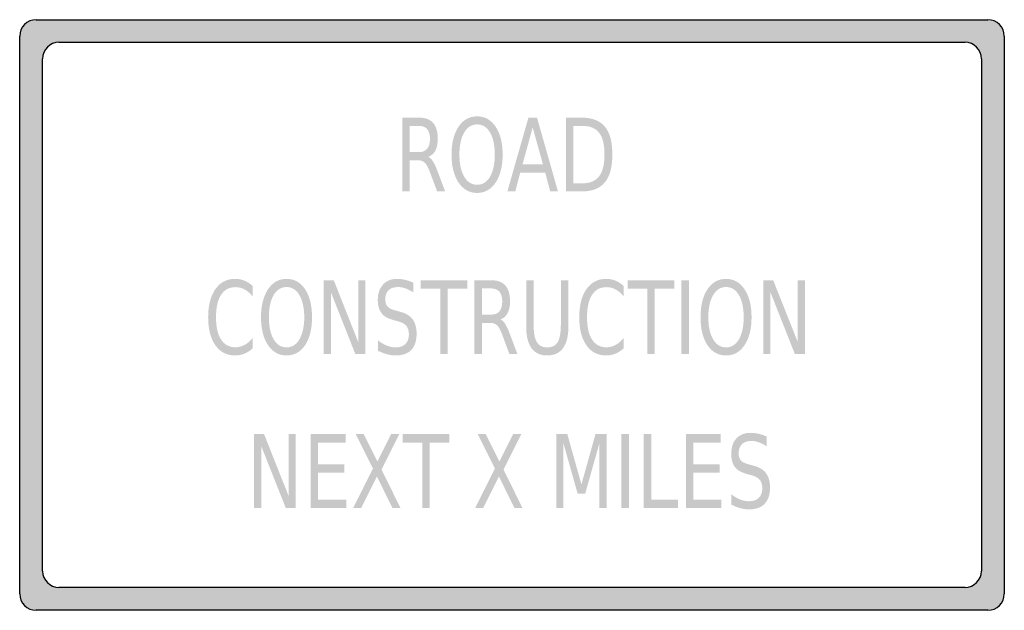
# Model space of a CAD drawing. Header units: inches. Extents: x -0.5 to 0.5, y -0.3 to 0.3.
import ezdxf

# ---------------------------------------------------------------- set-up
doc = ezdxf.new("R2010")
doc.units = ezdxf.units.IN
doc.header["$MEASUREMENT"] = 0

msp = doc.modelspace()

# ---------------------------------------------------------------- hatches: boundary and pattern name
h = msp.add_hatch(color=7)
h.paths.add_polyline_path([(-0.4833, 0.3), (0.4833, 0.3), (0.4878, 0.2993), (0.4917, 0.2977), (0.4952, 0.2952), (0.4977, 0.2917), (0.4993, 0.2878), (0.5, 0.2833), (0.5, -0.2833), (0.4993, -0.2878), (0.4977, -0.2917), (0.4952, -0.2952), (0.4917, -0.2977), (0.4878, -0.2993), (0.4833, -0.3), (-0.4833, -0.3), (-0.4878, -0.2993), (-0.4917, -0.2977), (-0.4952, -0.2952), (-0.4977, -0.2917), (-0.4993, -0.2878), (-0.5, -0.2833), (-0.5, 0.2833), (-0.4993, 0.2878), (-0.4977, 0.2917), (-0.4952, 0.2952), (-0.4917, 0.2977), (-0.4878, 0.2993), (-0.4833, 0.3)])
h.paths.add_polyline_path([(-0.4602, 0.277), (0.4602, 0.277), (0.4645, 0.2763), (0.4685, 0.2747), (0.4718, 0.2722), (0.4745, 0.2687), (0.4762, 0.2648), (0.4768, 0.2603), (0.4768, -0.2602), (0.4762, -0.2645), (0.4745, -0.2685), (0.4718, -0.2718), (0.4685, -0.2745), (0.4645, -0.2762), (0.4602, -0.2768), (-0.4602, -0.2768), (-0.4645, -0.2762), (-0.4685, -0.2745), (-0.4718, -0.2718), (-0.4745, -0.2685), (-0.4762, -0.2645), (-0.4768, -0.2602), (-0.4768, 0.2603), (-0.4762, 0.2648), (-0.4745, 0.2687), (-0.4718, 0.2722), (-0.4685, 0.2747), (-0.4645, 0.2763), (-0.4602, 0.277)], flags=0)
h = msp.add_hatch(color=7)
edge = h.paths.add_edge_path()
edge.add_spline(control_points=[(-0.085, 0.1606), (-0.0833, 0.1599), (-0.0817, 0.1583), (-0.0802, 0.1559), (-0.0787, 0.1535), (-0.0771, 0.1502), (-0.0756, 0.146)], knot_values=[0, 0, 0, 0, 1, 1, 1, 2, 2, 2, 2], degree=3, periodic=0)
edge.add_line((-0.0756, 0.146), (-0.0679, 0.1255))
edge.add_line((-0.0679, 0.1255), (-0.076, 0.1255))
edge.add_line((-0.076, 0.1255), (-0.0832, 0.1447))
edge.add_spline(control_points=[(-0.0832, 0.1447), (-0.085, 0.1497), (-0.0868, 0.1531), (-0.0886, 0.1547), (-0.0903, 0.1564), (-0.0927, 0.1572), (-0.0957, 0.1572)], knot_values=[0, 0, 0, 0, 1, 1, 1, 2, 2, 2, 2], degree=3, periodic=0)
edge.add_line((-0.0957, 0.1572), (-0.1039, 0.1572))
edge.add_line((-0.1039, 0.1572), (-0.1039, 0.1255))
edge.add_line((-0.1039, 0.1255), (-0.1115, 0.1255))
edge.add_line((-0.1115, 0.1255), (-0.1115, 0.2005))
edge.add_line((-0.1115, 0.2005), (-0.0944, 0.2005))
edge.add_spline(control_points=[(-0.0944, 0.2005), (-0.088, 0.2005), (-0.0832, 0.1987), (-0.0801, 0.1951), (-0.0769, 0.1915), (-0.0754, 0.1861), (-0.0754, 0.1789), (-0.0754, 0.1742), (-0.0762, 0.1702), (-0.0778, 0.1671), (-0.0794, 0.164), (-0.0818, 0.1619), (-0.085, 0.1606)], knot_values=[0, 0, 0, 0, 1, 1, 1, 2, 2, 2, 3, 3, 3, 4, 4, 4, 4], degree=3, periodic=0)
edge = h.paths.add_edge_path(flags=0)
edge.add_line((-0.1039, 0.1921), (-0.1039, 0.1655))
edge.add_line((-0.1039, 0.1655), (-0.0944, 0.1655))
edge.add_spline(control_points=[(-0.0944, 0.1655), (-0.0907, 0.1655), (-0.088, 0.1667), (-0.0861, 0.1689), (-0.0843, 0.1712), (-0.0833, 0.1745), (-0.0833, 0.1789), (-0.0833, 0.1833), (-0.0843, 0.1866), (-0.0861, 0.1888), (-0.088, 0.191), (-0.0907, 0.1921), (-0.0944, 0.1921)], knot_values=[0, 0, 0, 0, 1, 1, 1, 2, 2, 2, 3, 3, 3, 4, 4, 4, 4], degree=3, periodic=0)
edge.add_line((-0.0944, 0.1921), (-0.1039, 0.1921))
h = msp.add_hatch(color=7)
edge = h.paths.add_edge_path()
edge.add_spline(control_points=[(-0.0354, 0.2018), (-0.0276, 0.2018), (-0.0213, 0.1983), (-0.0166, 0.1913), (-0.0119, 0.1842), (-0.0095, 0.1748), (-0.0095, 0.1629), (-0.0095, 0.1511), (-0.0119, 0.1417), (-0.0166, 0.1346), (-0.0213, 0.1276), (-0.0276, 0.124), (-0.0354, 0.124), (-0.0433, 0.124), (-0.0496, 0.1275), (-0.0543, 0.1346), (-0.059, 0.1416), (-0.0614, 0.1511), (-0.0614, 0.1629), (-0.0614, 0.1748), (-0.059, 0.1842), (-0.0543, 0.1913), (-0.0496, 0.1983), (-0.0433, 0.2018), (-0.0354, 0.2018)], knot_values=[0, 0, 0, 0, 1, 1, 1, 2, 2, 2, 3, 3, 3, 4, 4, 4, 5, 5, 5, 6, 6, 6, 7, 7, 7, 8, 8, 8, 8], degree=3, periodic=0)
edge = h.paths.add_edge_path(flags=0)
edge.add_spline(control_points=[(-0.0354, 0.1936), (-0.0409, 0.1936), (-0.0453, 0.1909), (-0.0485, 0.1854), (-0.0518, 0.1799), (-0.0534, 0.1724), (-0.0534, 0.1629), (-0.0534, 0.1535), (-0.0518, 0.146), (-0.0485, 0.1405), (-0.0453, 0.135), (-0.0409, 0.1323), (-0.0354, 0.1323), (-0.0299, 0.1323), (-0.0256, 0.135), (-0.0223, 0.1405), (-0.0191, 0.146), (-0.0175, 0.1535), (-0.0175, 0.1629), (-0.0175, 0.1724), (-0.0191, 0.1799), (-0.0223, 0.1854), (-0.0256, 0.1909), (-0.0299, 0.1936), (-0.0354, 0.1936)], knot_values=[0, 0, 0, 0, 1, 1, 1, 2, 2, 2, 3, 3, 3, 4, 4, 4, 5, 5, 5, 6, 6, 6, 7, 7, 7, 8, 8, 8, 8], degree=3, periodic=0)
h = msp.add_hatch(color=7)
h.paths.add_polyline_path([(0.0167, 0.2005), (0.0254, 0.2005), (0.0467, 0.1255), (0.0388, 0.1255), (0.0337, 0.1447), (0.0084, 0.1447), (0.0033, 0.1255), (-0.0047, 0.1255), (0.0167, 0.2005)])
h.paths.add_polyline_path([(0.021, 0.1905), (0.0107, 0.1532), (0.0314, 0.1532), (0.021, 0.1905)], flags=0)
h = msp.add_hatch(color=7)
edge = h.paths.add_edge_path()
edge.add_line((0.0548, 0.2005), (0.0704, 0.2005))
edge.add_spline(control_points=[(0.0704, 0.2005), (0.0812, 0.2005), (0.0892, 0.1975), (0.0943, 0.1914), (0.0994, 0.1854), (0.1019, 0.1759), (0.1019, 0.1631), (0.1019, 0.1501), (0.0993, 0.1406), (0.0942, 0.1346), (0.0891, 0.1285), (0.0812, 0.1255), (0.0704, 0.1255)], knot_values=[0, 0, 0, 0, 1, 1, 1, 2, 2, 2, 3, 3, 3, 4, 4, 4, 4], degree=3, periodic=0)
edge.add_line((0.0704, 0.1255), (0.0548, 0.1255))
edge.add_line((0.0548, 0.1255), (0.0548, 0.2005))
edge = h.paths.add_edge_path(flags=0)
edge.add_line((0.0624, 0.1921), (0.0624, 0.1338))
edge.add_line((0.0624, 0.1338), (0.0715, 0.1338))
edge.add_spline(control_points=[(0.0715, 0.1338), (0.0793, 0.1338), (0.0849, 0.1362), (0.0885, 0.1409), (0.0921, 0.1455), (0.0939, 0.1529), (0.0939, 0.1631), (0.0939, 0.1731), (0.0921, 0.1805), (0.0885, 0.1851), (0.0849, 0.1898), (0.0793, 0.1921), (0.0715, 0.1921)], knot_values=[0, 0, 0, 0, 1, 1, 1, 2, 2, 2, 3, 3, 3, 4, 4, 4, 4], degree=3, periodic=0)
edge.add_line((0.0715, 0.1921), (0.0624, 0.1921))
h = msp.add_hatch(color=7)
edge = h.paths.add_edge_path()
edge.add_line((-0.2634, 0.0295), (-0.2634, 0.0188))
edge.add_spline(control_points=[(-0.2634, 0.0188), (-0.266, 0.022), (-0.2687, 0.0244), (-0.2716, 0.026), (-0.2745, 0.0275), (-0.2775, 0.0283), (-0.2808, 0.0283), (-0.2872, 0.0283), (-0.2921, 0.0257), (-0.2955, 0.0205), (-0.2989, 0.0152), (-0.3006, 0.0077), (-0.3006, -0.0023), (-0.3006, -0.0121), (-0.2989, -0.0197), (-0.2955, -0.0249), (-0.2921, -0.0302), (-0.2872, -0.0328), (-0.2808, -0.0328), (-0.2775, -0.0328), (-0.2745, -0.032), (-0.2716, -0.0304), (-0.2687, -0.0289), (-0.266, -0.0265), (-0.2634, -0.0233)], knot_values=[0, 0, 0, 0, 1, 1, 1, 2, 2, 2, 3, 3, 3, 4, 4, 4, 5, 5, 5, 6, 6, 6, 7, 7, 7, 8, 8, 8, 8], degree=3, periodic=0)
edge.add_line((-0.2634, -0.0233), (-0.2634, -0.0339))
edge.add_spline(control_points=[(-0.2634, -0.0339), (-0.266, -0.0363), (-0.2689, -0.0381), (-0.2718, -0.0393), (-0.2748, -0.0405), (-0.2779, -0.0411), (-0.2812, -0.0411), (-0.2897, -0.0411), (-0.2964, -0.0377), (-0.3013, -0.0307), (-0.3061, -0.0238), (-0.3086, -0.0143), (-0.3086, -0.0023), (-0.3086, 0.0098), (-0.3061, 0.0193), (-0.3013, 0.0262), (-0.2964, 0.0332), (-0.2897, 0.0367), (-0.2812, 0.0367), (-0.2779, 0.0367), (-0.2747, 0.0361), (-0.2717, 0.0349), (-0.2688, 0.0337), (-0.266, 0.0319), (-0.2634, 0.0295)], knot_values=[0, 0, 0, 0, 1, 1, 1, 2, 2, 2, 3, 3, 3, 4, 4, 4, 5, 5, 5, 6, 6, 6, 7, 7, 7, 8, 8, 8, 8], degree=3, periodic=0)
h = msp.add_hatch(color=7)
edge = h.paths.add_edge_path()
edge.add_spline(control_points=[(-0.229, 0.0367), (-0.2211, 0.0367), (-0.2148, 0.0331), (-0.2101, 0.0261), (-0.2054, 0.019), (-0.2031, 0.0096), (-0.2031, -0.0023), (-0.2031, -0.0141), (-0.2054, -0.0235), (-0.2101, -0.0306), (-0.2148, -0.0376), (-0.2211, -0.0411), (-0.229, -0.0411), (-0.2368, -0.0411), (-0.2431, -0.0376), (-0.2478, -0.0306), (-0.2525, -0.0236), (-0.2549, -0.0141), (-0.2549, -0.0023), (-0.2549, 0.0096), (-0.2525, 0.019), (-0.2478, 0.0261), (-0.2431, 0.0331), (-0.2368, 0.0367), (-0.229, 0.0367)], knot_values=[0, 0, 0, 0, 1, 1, 1, 2, 2, 2, 3, 3, 3, 4, 4, 4, 5, 5, 5, 6, 6, 6, 7, 7, 7, 8, 8, 8, 8], degree=3, periodic=0)
edge = h.paths.add_edge_path(flags=0)
edge.add_spline(control_points=[(-0.229, 0.0284), (-0.2345, 0.0284), (-0.2388, 0.0257), (-0.2421, 0.0202), (-0.2453, 0.0147), (-0.2469, 0.0072), (-0.2469, -0.0023), (-0.2469, -0.0117), (-0.2453, -0.0192), (-0.2421, -0.0247), (-0.2388, -0.0302), (-0.2345, -0.0329), (-0.229, -0.0329), (-0.2235, -0.0329), (-0.2191, -0.0302), (-0.2159, -0.0247), (-0.2127, -0.0192), (-0.211, -0.0117), (-0.211, -0.0023), (-0.211, 0.0072), (-0.2127, 0.0147), (-0.2159, 0.0202), (-0.2191, 0.0257), (-0.2235, 0.0284), (-0.229, 0.0284)], knot_values=[0, 0, 0, 0, 1, 1, 1, 2, 2, 2, 3, 3, 3, 4, 4, 4, 5, 5, 5, 6, 6, 6, 7, 7, 7, 8, 8, 8, 8], degree=3, periodic=0)
for points in [[(-0.1912, 0.0353), (-0.181, 0.0353), (-0.1562, -0.0274), (-0.1562, 0.0353), (-0.1488, 0.0353), (-0.1488, -0.0397), (-0.1591, -0.0397), (-0.1839, 0.0231), (-0.1839, -0.0397), (-0.1912, -0.0397), (-0.1912, 0.0353)], [(-0.0927, 0.0353), (-0.0454, 0.0353), (-0.0454, 0.0268), (-0.0653, 0.0268), (-0.0653, -0.0397), (-0.0728, -0.0397), (-0.0728, 0.0268), (-0.0927, 0.0268), (-0.0927, 0.0353)], [(0.1174, 0.0353), (0.1648, 0.0353), (0.1648, 0.0268), (0.1449, 0.0268), (0.1449, -0.0397), (0.1373, -0.0397), (0.1373, 0.0268), (0.1174, 0.0268), (0.1174, 0.0353)], [(0.172, 0.0353), (0.1796, 0.0353), (0.1796, -0.0397), (0.172, -0.0397), (0.172, 0.0353)], [(0.2551, 0.0353), (0.2653, 0.0353), (0.2902, -0.0274), (0.2902, 0.0353), (0.2975, 0.0353), (0.2975, -0.0397), (0.2873, -0.0397), (0.2625, 0.0231), (0.2625, -0.0397), (0.2551, -0.0397), (0.2551, 0.0353)], [(-0.262, -0.121), (-0.2518, -0.121), (-0.2269, -0.1838), (-0.2269, -0.121), (-0.2196, -0.121), (-0.2196, -0.196), (-0.2298, -0.196), (-0.2546, -0.1333), (-0.2546, -0.196), (-0.262, -0.196), (-0.262, -0.121)], [(-0.2045, -0.121), (-0.1691, -0.121), (-0.1691, -0.1296), (-0.1969, -0.1296), (-0.1969, -0.1518), (-0.1703, -0.1518), (-0.1703, -0.1603), (-0.1969, -0.1603), (-0.1969, -0.1875), (-0.1684, -0.1875), (-0.1684, -0.196), (-0.2045, -0.196), (-0.2045, -0.121)], [(-0.1587, -0.121), (-0.1506, -0.121), (-0.1367, -0.1489), (-0.1227, -0.121), (-0.1145, -0.121), (-0.1325, -0.157), (-0.1133, -0.196), (-0.1214, -0.196), (-0.1372, -0.1641), (-0.1531, -0.196), (-0.1613, -0.196), (-0.1412, -0.156), (-0.1587, -0.121)], [(-0.1111, -0.121), (-0.0637, -0.121), (-0.0637, -0.1296), (-0.0836, -0.1296), (-0.0836, -0.196), (-0.0912, -0.196), (-0.0912, -0.1296), (-0.1111, -0.1296), (-0.1111, -0.121)], [(-0.0348, -0.121), (-0.0267, -0.121), (-0.0128, -0.1489), (0.0012, -0.121), (0.0094, -0.121), (-0.0086, -0.157), (0.0106, -0.196), (0.0025, -0.196), (-0.0133, -0.1641), (-0.0292, -0.196), (-0.0374, -0.196), (-0.0173, -0.156), (-0.0348, -0.121)], [(0.0449, -0.121), (0.0562, -0.121), (0.0705, -0.1721), (0.0848, -0.121), (0.0961, -0.121), (0.0961, -0.196), (0.0888, -0.196), (0.0888, -0.1302), (0.0743, -0.1816), (0.0667, -0.1816), (0.0522, -0.1302), (0.0522, -0.196), (0.0449, -0.196), (0.0449, -0.121)], [(0.1112, -0.121), (0.1188, -0.121), (0.1188, -0.196), (0.1112, -0.196), (0.1112, -0.121)], [(0.1338, -0.121), (0.1414, -0.121), (0.1414, -0.1875), (0.1687, -0.1875), (0.1687, -0.196), (0.1338, -0.196), (0.1338, -0.121)], [(0.1766, -0.121), (0.212, -0.121), (0.212, -0.1296), (0.1842, -0.1296), (0.1842, -0.1518), (0.2109, -0.1518), (0.2109, -0.1603), (0.1842, -0.1603), (0.1842, -0.1875), (0.2127, -0.1875), (0.2127, -0.196), (0.1766, -0.196), (0.1766, -0.121)]]:
    msp.add_hatch(color=7).paths.add_polyline_path(points)
h = msp.add_hatch(color=7)
edge = h.paths.add_edge_path()
edge.add_line((-0.1002, 0.0328), (-0.1002, 0.023))
edge.add_spline(control_points=[(-0.1002, 0.023), (-0.1031, 0.0248), (-0.1058, 0.0262), (-0.1084, 0.0271), (-0.1109, 0.028), (-0.1134, 0.0284), (-0.1157, 0.0284), (-0.1199, 0.0284), (-0.1231, 0.0274), (-0.1253, 0.0252), (-0.1276, 0.0231), (-0.1287, 0.02), (-0.1287, 0.0161), (-0.1287, 0.0128), (-0.1279, 0.0103), (-0.1264, 0.0086), (-0.125, 0.0069), (-0.1221, 0.0055), (-0.118, 0.0045)], knot_values=[0, 0, 0, 0, 1, 1, 1, 2, 2, 2, 3, 3, 3, 4, 4, 4, 5, 5, 5, 6, 6, 6, 6], degree=3, periodic=0)
edge.add_line((-0.118, 0.0045), (-0.1134, 0.0032))
edge.add_spline(control_points=[(-0.1134, 0.0032), (-0.1077, 0.0018), (-0.1036, -0.0008), (-0.1009, -0.0044), (-0.0982, -0.008), (-0.0969, -0.0129), (-0.0969, -0.019), (-0.0969, -0.0263), (-0.0987, -0.0318), (-0.1023, -0.0355), (-0.1059, -0.0393), (-0.1113, -0.0411), (-0.1183, -0.0411), (-0.121, -0.0411), (-0.1238, -0.0407), (-0.1268, -0.0399), (-0.1298, -0.0391), (-0.1329, -0.0379), (-0.136, -0.0364)], knot_values=[0, 0, 0, 0, 1, 1, 1, 2, 2, 2, 3, 3, 3, 4, 4, 4, 5, 5, 5, 6, 6, 6, 6], degree=3, periodic=0)
edge.add_line((-0.136, -0.0364), (-0.136, -0.0259))
edge.add_spline(control_points=[(-0.136, -0.0259), (-0.133, -0.0282), (-0.1299, -0.03), (-0.127, -0.0311), (-0.1241, -0.0323), (-0.1212, -0.0329), (-0.1183, -0.0329), (-0.114, -0.0329), (-0.1106, -0.0318), (-0.1083, -0.0295), (-0.1059, -0.0272), (-0.1047, -0.024), (-0.1047, -0.0197), (-0.1047, -0.0161), (-0.1056, -0.0132), (-0.1073, -0.0111), (-0.109, -0.009), (-0.1118, -0.0075), (-0.1156, -0.0064)], knot_values=[0, 0, 0, 0, 1, 1, 1, 2, 2, 2, 3, 3, 3, 4, 4, 4, 5, 5, 5, 6, 6, 6, 6], degree=3, periodic=0)
edge.add_line((-0.1156, -0.0064), (-0.1202, -0.0052))
edge.add_spline(control_points=[(-0.1202, -0.0052), (-0.1259, -0.0037), (-0.13, -0.0014), (-0.1325, 0.0019), (-0.135, 0.0051), (-0.1363, 0.0095), (-0.1363, 0.0153), (-0.1363, 0.0219), (-0.1345, 0.0271), (-0.131, 0.0309), (-0.1275, 0.0348), (-0.1227, 0.0367), (-0.1166, 0.0367), (-0.114, 0.0367), (-0.1113, 0.0363), (-0.1086, 0.0357), (-0.1059, 0.0351), (-0.1031, 0.0341), (-0.1002, 0.0328)], knot_values=[0, 0, 0, 0, 1, 1, 1, 2, 2, 2, 3, 3, 3, 4, 4, 4, 5, 5, 5, 6, 6, 6, 6], degree=3, periodic=0)
h = msp.add_hatch(color=7)
edge = h.paths.add_edge_path()
edge.add_spline(control_points=[(-0.0116, -0.0045), (-0.0099, -0.0053), (-0.0083, -0.0068), (-0.0068, -0.0092), (-0.0053, -0.0117), (-0.0037, -0.015), (-0.0022, -0.0192)], knot_values=[0, 0, 0, 0, 1, 1, 1, 2, 2, 2, 2], degree=3, periodic=0)
edge.add_line((-0.0022, -0.0192), (0.0055, -0.0397))
edge.add_line((0.0055, -0.0397), (-0.0026, -0.0397))
edge.add_line((-0.0026, -0.0397), (-0.0098, -0.0204))
edge.add_spline(control_points=[(-0.0098, -0.0204), (-0.0116, -0.0154), (-0.0134, -0.0121), (-0.0152, -0.0104), (-0.0169, -0.0088), (-0.0193, -0.008), (-0.0223, -0.008)], knot_values=[0, 0, 0, 0, 1, 1, 1, 2, 2, 2, 2], degree=3, periodic=0)
edge.add_line((-0.0223, -0.008), (-0.0305, -0.008))
edge.add_line((-0.0305, -0.008), (-0.0305, -0.0397))
edge.add_line((-0.0305, -0.0397), (-0.0381, -0.0397))
edge.add_line((-0.0381, -0.0397), (-0.0381, 0.0353))
edge.add_line((-0.0381, 0.0353), (-0.021, 0.0353))
edge.add_spline(control_points=[(-0.021, 0.0353), (-0.0146, 0.0353), (-0.0098, 0.0335), (-0.0067, 0.0299), (-0.0035, 0.0264), (-0.002, 0.0209), (-0.002, 0.0137), (-0.002, 0.009), (-0.0028, 0.0051), (-0.0044, 0.002), (-0.006, -0.0012), (-0.0084, -0.0033), (-0.0116, -0.0045)], knot_values=[0, 0, 0, 0, 1, 1, 1, 2, 2, 2, 3, 3, 3, 4, 4, 4, 4], degree=3, periodic=0)
edge = h.paths.add_edge_path(flags=0)
edge.add_line((-0.0305, 0.027), (-0.0305, 0.0004))
edge.add_line((-0.0305, 0.0004), (-0.021, 0.0004))
edge.add_spline(control_points=[(-0.021, 0.0004), (-0.0174, 0.0004), (-0.0146, 0.0015), (-0.0127, 0.0037), (-0.0109, 0.006), (-0.0099, 0.0093), (-0.0099, 0.0137), (-0.0099, 0.0181), (-0.0109, 0.0214), (-0.0127, 0.0236), (-0.0146, 0.0259), (-0.0174, 0.027), (-0.021, 0.027)], knot_values=[0, 0, 0, 0, 1, 1, 1, 2, 2, 2, 3, 3, 3, 4, 4, 4, 4], degree=3, periodic=0)
edge.add_line((-0.021, 0.027), (-0.0305, 0.027))
h = msp.add_hatch(color=7)
edge = h.paths.add_edge_path()
edge.add_line((0.0144, 0.0353), (0.022, 0.0353))
edge.add_line((0.022, 0.0353), (0.022, -0.0102))
edge.add_spline(control_points=[(0.022, -0.0102), (0.022, -0.0183), (0.0231, -0.0241), (0.0253, -0.0276), (0.0274, -0.0311), (0.031, -0.0329), (0.0358, -0.0329), (0.0407, -0.0329), (0.0442, -0.0311), (0.0464, -0.0276), (0.0485, -0.0241), (0.0496, -0.0183), (0.0496, -0.0102)], knot_values=[0, 0, 0, 0, 1, 1, 1, 2, 2, 2, 3, 3, 3, 4, 4, 4, 4], degree=3, periodic=0)
edge.add_line((0.0496, -0.0102), (0.0496, 0.0353))
edge.add_line((0.0496, 0.0353), (0.0573, 0.0353))
edge.add_line((0.0573, 0.0353), (0.0573, -0.0115))
edge.add_spline(control_points=[(0.0573, -0.0115), (0.0573, -0.0213), (0.0555, -0.0287), (0.0518, -0.0337), (0.0482, -0.0386), (0.0429, -0.0411), (0.0358, -0.0411), (0.0287, -0.0411), (0.0234, -0.0386), (0.0198, -0.0337), (0.0162, -0.0287), (0.0144, -0.0213), (0.0144, -0.0115)], knot_values=[0, 0, 0, 0, 1, 1, 1, 2, 2, 2, 3, 3, 3, 4, 4, 4, 4], degree=3, periodic=0)
edge.add_line((0.0144, -0.0115), (0.0144, 0.0353))
h = msp.add_hatch(color=7)
edge = h.paths.add_edge_path()
edge.add_line((0.1134, 0.0295), (0.1134, 0.0188))
edge.add_spline(control_points=[(0.1134, 0.0188), (0.1109, 0.022), (0.1081, 0.0244), (0.1052, 0.026), (0.1024, 0.0275), (0.0993, 0.0283), (0.096, 0.0283), (0.0896, 0.0283), (0.0847, 0.0257), (0.0813, 0.0205), (0.0779, 0.0152), (0.0762, 0.0077), (0.0762, -0.0023), (0.0762, -0.0121), (0.0779, -0.0197), (0.0813, -0.0249), (0.0847, -0.0302), (0.0896, -0.0328), (0.096, -0.0328), (0.0993, -0.0328), (0.1024, -0.032), (0.1052, -0.0304), (0.1081, -0.0289), (0.1109, -0.0265), (0.1134, -0.0233)], knot_values=[0, 0, 0, 0, 1, 1, 1, 2, 2, 2, 3, 3, 3, 4, 4, 4, 5, 5, 5, 6, 6, 6, 7, 7, 7, 8, 8, 8, 8], degree=3, periodic=0)
edge.add_line((0.1134, -0.0233), (0.1134, -0.0339))
edge.add_spline(control_points=[(0.1134, -0.0339), (0.1108, -0.0363), (0.108, -0.0381), (0.105, -0.0393), (0.102, -0.0405), (0.0989, -0.0411), (0.0956, -0.0411), (0.0871, -0.0411), (0.0804, -0.0377), (0.0756, -0.0307), (0.0707, -0.0238), (0.0683, -0.0143), (0.0683, -0.0023), (0.0683, 0.0098), (0.0707, 0.0193), (0.0756, 0.0262), (0.0804, 0.0332), (0.0871, 0.0367), (0.0956, 0.0367), (0.099, 0.0367), (0.1021, 0.0361), (0.1051, 0.0349), (0.1081, 0.0337), (0.1108, 0.0319), (0.1134, 0.0295)], knot_values=[0, 0, 0, 0, 1, 1, 1, 2, 2, 2, 3, 3, 3, 4, 4, 4, 5, 5, 5, 6, 6, 6, 7, 7, 7, 8, 8, 8, 8], degree=3, periodic=0)
h = msp.add_hatch(color=7)
edge = h.paths.add_edge_path()
edge.add_spline(control_points=[(0.2174, 0.0367), (0.2253, 0.0367), (0.2315, 0.0331), (0.2362, 0.0261), (0.2409, 0.019), (0.2433, 0.0096), (0.2433, -0.0023), (0.2433, -0.0141), (0.2409, -0.0235), (0.2362, -0.0306), (0.2315, -0.0376), (0.2253, -0.0411), (0.2174, -0.0411), (0.2095, -0.0411), (0.2032, -0.0376), (0.1985, -0.0306), (0.1938, -0.0236), (0.1915, -0.0141), (0.1915, -0.0023), (0.1915, 0.0096), (0.1938, 0.019), (0.1985, 0.0261), (0.2032, 0.0331), (0.2095, 0.0367), (0.2174, 0.0367)], knot_values=[0, 0, 0, 0, 1, 1, 1, 2, 2, 2, 3, 3, 3, 4, 4, 4, 5, 5, 5, 6, 6, 6, 7, 7, 7, 8, 8, 8, 8], degree=3, periodic=0)
edge = h.paths.add_edge_path(flags=0)
edge.add_spline(control_points=[(0.2174, 0.0284), (0.2119, 0.0284), (0.2075, 0.0257), (0.2043, 0.0202), (0.201, 0.0147), (0.1994, 0.0072), (0.1994, -0.0023), (0.1994, -0.0117), (0.201, -0.0192), (0.2043, -0.0247), (0.2075, -0.0302), (0.2119, -0.0329), (0.2174, -0.0329), (0.2229, -0.0329), (0.2273, -0.0302), (0.2305, -0.0247), (0.2337, -0.0192), (0.2353, -0.0117), (0.2353, -0.0023), (0.2353, 0.0072), (0.2337, 0.0147), (0.2305, 0.0202), (0.2273, 0.0257), (0.2229, 0.0284), (0.2174, 0.0284)], knot_values=[0, 0, 0, 0, 1, 1, 1, 2, 2, 2, 3, 3, 3, 4, 4, 4, 5, 5, 5, 6, 6, 6, 7, 7, 7, 8, 8, 8, 8], degree=3, periodic=0)
h = msp.add_hatch(color=7)
edge = h.paths.add_edge_path()
edge.add_line((0.2587, -0.1235), (0.2587, -0.1334))
edge.add_spline(control_points=[(0.2587, -0.1334), (0.2558, -0.1315), (0.2531, -0.1302), (0.2505, -0.1293), (0.248, -0.1284), (0.2455, -0.1279), (0.2432, -0.1279), (0.239, -0.1279), (0.2358, -0.129), (0.2336, -0.1311), (0.2314, -0.1333), (0.2302, -0.1363), (0.2302, -0.1403), (0.2302, -0.1436), (0.231, -0.1461), (0.2325, -0.1478), (0.234, -0.1495), (0.2368, -0.1508), (0.241, -0.1519)], knot_values=[0, 0, 0, 0, 1, 1, 1, 2, 2, 2, 3, 3, 3, 4, 4, 4, 5, 5, 5, 6, 6, 6, 6], degree=3, periodic=0)
edge.add_line((0.241, -0.1519), (0.2455, -0.1531))
edge.add_spline(control_points=[(0.2455, -0.1531), (0.2512, -0.1546), (0.2553, -0.1571), (0.258, -0.1607), (0.2607, -0.1644), (0.2621, -0.1692), (0.2621, -0.1753), (0.2621, -0.1826), (0.2602, -0.1881), (0.2566, -0.1918), (0.253, -0.1956), (0.2477, -0.1975), (0.2406, -0.1975), (0.238, -0.1975), (0.2351, -0.1971), (0.2321, -0.1963), (0.2292, -0.1955), (0.2261, -0.1943), (0.2229, -0.1927)], knot_values=[0, 0, 0, 0, 1, 1, 1, 2, 2, 2, 3, 3, 3, 4, 4, 4, 5, 5, 5, 6, 6, 6, 6], degree=3, periodic=0)
edge.add_line((0.2229, -0.1927), (0.2229, -0.1822))
edge.add_spline(control_points=[(0.2229, -0.1822), (0.2259, -0.1846), (0.229, -0.1863), (0.2319, -0.1875), (0.2349, -0.1886), (0.2378, -0.1892), (0.2406, -0.1892), (0.2449, -0.1892), (0.2483, -0.1881), (0.2506, -0.1858), (0.253, -0.1835), (0.2542, -0.1803), (0.2542, -0.1761), (0.2542, -0.1724), (0.2533, -0.1695), (0.2516, -0.1674), (0.2499, -0.1654), (0.2472, -0.1638), (0.2433, -0.1628)], knot_values=[0, 0, 0, 0, 1, 1, 1, 2, 2, 2, 3, 3, 3, 4, 4, 4, 5, 5, 5, 6, 6, 6, 6], degree=3, periodic=0)
edge.add_line((0.2433, -0.1628), (0.2387, -0.1616))
edge.add_spline(control_points=[(0.2387, -0.1616), (0.233, -0.16), (0.2289, -0.1577), (0.2264, -0.1545), (0.2239, -0.1513), (0.2227, -0.1468), (0.2227, -0.1411), (0.2227, -0.1344), (0.2244, -0.1292), (0.2279, -0.1254), (0.2314, -0.1216), (0.2362, -0.1197), (0.2423, -0.1197), (0.2449, -0.1197), (0.2476, -0.12), (0.2503, -0.1206), (0.2531, -0.1213), (0.2558, -0.1222), (0.2587, -0.1235)], knot_values=[0, 0, 0, 0, 1, 1, 1, 2, 2, 2, 3, 3, 3, 4, 4, 4, 5, 5, 5, 6, 6, 6, 6], degree=3, periodic=0)

# ---------------------------------------------------------------- linework, layer by layer
at = {"color": 7}
for p, q in [((-0.4833, 0.3), (0.4833, 0.3)), ((-0.5, -0.2833), (-0.5, 0.2833)), ((0.5, 0.2833), (0.5, -0.2833)), ((-0.4601, 0.277), (0.4601, 0.277)), ((-0.4768, -0.2601), (-0.4768, 0.2603)), ((0.4768, 0.2603), (0.4768, -0.2601)), ((0.4601, -0.2768), (-0.4601, -0.2768)), ((0.4833, -0.3), (-0.4833, -0.3))]:
    msp.add_line(p, q, dxfattribs=at)
for points in [[(-0.4833, 0.3), (-0.4925, 0.3), (-0.5, 0.2925), (-0.5, 0.2833)], [(0.5, 0.2833), (0.5, 0.2925), (0.4925, 0.3), (0.4833, 0.3)], [(-0.4601, 0.277), (-0.4693, 0.277), (-0.4768, 0.2695), (-0.4768, 0.2603)], [(0.4768, 0.2603), (0.4768, 0.2695), (0.4693, 0.277), (0.4601, 0.277)], [(-0.4768, -0.2601), (-0.4768, -0.2693), (-0.4693, -0.2768), (-0.4601, -0.2768)], [(0.4601, -0.2768), (0.4693, -0.2768), (0.4768, -0.2693), (0.4768, -0.2601)], [(-0.5, -0.2833), (-0.5, -0.2925), (-0.4925, -0.3), (-0.4833, -0.3)], [(0.4833, -0.3), (0.4925, -0.3), (0.5, -0.2925), (0.5, -0.2833)]]:
    msp.add_open_spline(points, degree=3, dxfattribs=at)

doc.saveas('drawing.dxf')
